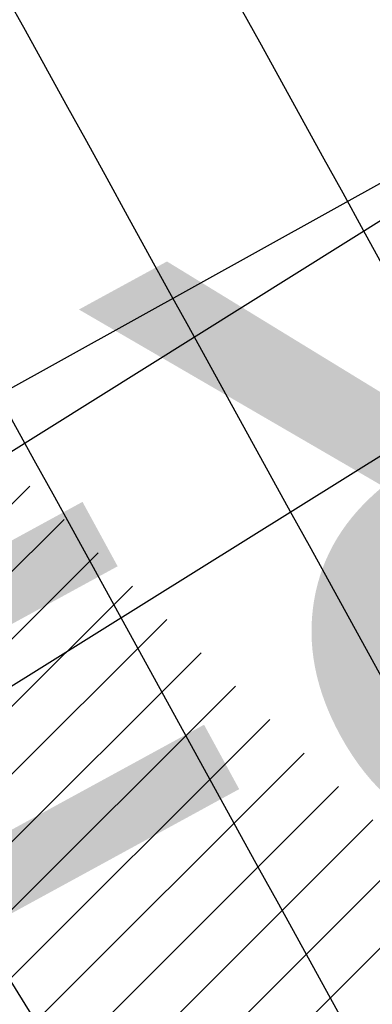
# Model space of a CAD drawing. Header units: metres. Extents: x 3458045 to 3462392, y 5482308 to 5484762.
# Tile 91 of 256: x 3459768.375 to 3459768.817, y 5483558.683 to 5483559.916. Entities that reach past the tile are written whole.
import ezdxf
from ezdxf.enums import TextEntityAlignment as Align

# ---------------------------------------------------------------- set-up
doc = ezdxf.new("R2010")
doc.units = ezdxf.units.M
doc.header["$PDMODE"] = 3
doc.header["$PDSIZE"] = 0.1
doc.linetypes.add('AUSGEZOGEN', pattern=[2, 1, 1])
doc.linetypes.add('VERDECKT2', pattern=[4.762499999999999, 3.175, -1.5875])
doc.layers.get('0').update_dxf_attribs({"linetype": 'CONTINUOUS'})
doc.layers.get('DEFPOINTS').update_dxf_attribs({"linetype": 'CONTINUOUS'})
for name, color, linetype in [('SP_ACHSE_8901', 7, 'CONTINUOUS'), ('SP_ACHSE_8911', 7, 'CONTINUOUS'), ('SP_AXIS', 7, 'CONTINUOUS'), ('SP_BAUGRUBE-VERBAU', 210, 'AUSGEZOGEN'), ('SP_Rückbau', 40, 'AUSGEZOGEN'), ('SP_SOLID_Tunnelsohle_L7+8', 254, 'CONTINUOUS'), ('SP_Trogwand_L7+8', 2, 'CONTINUOUS'), ('SP_Tunnelwand_L7+8', 2, 'VERDECKT2'), ('SP_Vb_Planung', 10, 'CONTINUOUS'), ('SP_VERM-VA-B44', 150, 'CONTINUOUS'), ('T__AXIS', 3, 'CONTINUOUS')]:
    doc.layers.add(name, color=color, linetype=linetype)
doc.layers.add('SP_HILF', color=6, linetype='CONTINUOUS', plot=False)
doc.styles.add('K_ISOCP', font='k_isocp.shx')
doc.styles.add('SP_F', font='romans.shx', dxfattribs={"width": 0.7, "bigfont": 'sp_f.shx'})
doc.linetypes.add('EISENBAHN', pattern='A,0.15,[130,ltypeshp.shx,S=0.25,R=0,X=0,Y=0],0.15', length=0.3)
doc.linetypes.add('ZICKZACK', pattern='A,0.00254,-5.08,[131,ltypeshp.shx,S=5.08,R=0,X=-5.08,Y=0],-10.16,[131,ltypeshp.shx,S=5.08,R=180,X=5.08,Y=0],-5.08', length=20.32254)
doc.dimstyles.new('SOFI25$0', dxfattribs={"dimtxt": 2.5, "dimasz": 0.25, "dimexe": 0.9, "dimexo": 0.625, "dimgap": 0.675, "dimtad": 1, "dimdec": 3, "dimrnd": 0.001, "dimzin": 1, "dimdsep": 46, "dimtxsty": 'SP_F', "dimblk1": 'SOF_BEMSTR1', "dimblk2": 'SOF_BEMSTR2', "dimsah": 1, "dimcen": 2.5, "dimse1": 1, "dimse2": 1, "dimclrd": 1, "dimclre": 1, "dimclrt": 1, "dimaunit": 2, "dimadec": 3, "dimazin": 0, "dimtfac": 1, "dimtdec": 3, "dimtmove": 0, "dimatfit": 3, "dimfxl": 1, "dimtolj": 1, "dimtzin": 0, "dimlwd": 0, "dimlwe": 0, "dimarcsym": 0})

# ---------------------------------------------------------------- blocks, each defined once
blk = doc.blocks.new('kmr_li')
at = {"color": 1, "linetype": 'Continuous', "style": 'K_ISOCP'}
blk.add_attdef('STATION', text='', height=1, rotation=270.000058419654, dxfattribs=at).set_placement((-3.663735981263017e-15, 4.40404775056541), align=Align.MIDDLE_RIGHT)
blk.add_attdef('PARAOL', text='', height=1, rotation=270.000058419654, dxfattribs=at).set_placement((0.5, 1), align=Align.BOTTOM_RIGHT)
blk.add_attdef('PARAUL', text='', height=1, rotation=270.000058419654, dxfattribs=at).set_placement((-0.5, 1), align=Align.TOP_RIGHT)
blk = doc.blocks.new('kmr_re')
at = {"color": 1, "linetype": 'Continuous', "style": 'K_ISOCP'}
blk.add_attdef('PARAUL', text='', height=1, rotation=270.000058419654, dxfattribs=at).set_placement((-0.5, -1), align=Align.TOP_LEFT)
blk.add_attdef('PARAOL', text='', height=1, rotation=270.000058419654, dxfattribs=at).set_placement((0.5, -1), align=Align.BOTTOM_LEFT)
blk.add_attdef('STATION', text='', height=1, rotation=270.000058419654, dxfattribs=at).set_placement((0, -3.57143), align=Align.MIDDLE_LEFT)
blk = doc.blocks.new('SOF_BEMSTR2')
at = {"color": 0, "linetype": 'ByBlock', "lineweight": -2}
for p, q in [((0, -20), (0, 8.5)), ((3.535, 3.535), (-3.535, -3.535)), ((-5, 0), (5, 0))]:
    blk.add_line(p, q, dxfattribs=at)
blk = doc.blocks.new('SOF_BEMSTR1')
at = {"color": 0, "linetype": 'ByBlock', "lineweight": -2}
for p, q in [((0, 20), (0, -8.5)), ((3.535, 3.535), (-3.535, -3.535)), ((-5, 0), (5, 0))]:
    blk.add_line(p, q, dxfattribs=at)
blk = doc.blocks.new('*D103')
at = {"layer": 'DEFPOINTS', "color": 0, "linetype": 'AUSGEZOGEN', "transparency": 16777216}
for p in [(3459767.336364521, 5483560.358917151), (3459769.485442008, 5483560.076529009), (3459768.068534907, 5483559.189446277)]:
    blk.add_point(p, dxfattribs=at)
at = {"layer": 'SP_VERM-VA-B44', "color": 1, "linetype": 'AUSGEZOGEN', "lineweight": 0, "transparency": 16777216}
for p, q in [((3459768.700297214, 5483561.212834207), (3459767.389338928, 5483560.392082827)), ((3459767.336364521, 5483560.358917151), (3459765.694157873, 5483559.330781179))]:
    blk.add_line(p, q, dxfattribs=at)
at = {"layer": 'SP_VERM-VA-B44', "color": 1, "linetype": 'AUSGEZOGEN', "lineweight": 0, "transparency": 16777216, "xscale": 0.0625, "yscale": 0.0625, "zscale": 0.0625}
for name, p, rotation in [('SOF_BEMSTR2', (3459768.753271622, 5483561.245999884), 32.04943896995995), ('SOF_BEMSTR1', (3459767.336364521, 5483560.358917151), 212.0494389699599)]:
    blk.add_blockref(name, p, dxfattribs=dict(at, rotation=rotation))
at = {"layer": 'SP_VERM-VA-B44', "color": 1, "linetype": 'AUSGEZOGEN', "transparency": 16777216, "insert": (3459766.233398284, 5483560.236169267), "char_height": 0.625, "attachment_point": 5, "rotation": 32.04943896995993, "style": 'SP_F'}
blk.add_mtext('\\A1;\\A1;1.67{\\H.7x;\\S2^ ;}', dxfattribs=at)
blk = doc.blocks.new('SOFI-HK', base_point=(0, 0.000969))
at = {"color": 0, "linetype": 'Continuous'}
for p, q in [((0, 0.139982), (0, -0.138069)), ((-0.145258, 0.000969), (0.139135, 0.000969))]:
    blk.add_line(p, q, dxfattribs=at)
at = {"color": 0, "linetype": 'Continuous', "const_width": 0.1}
for points in [[(0, 0.050969, 0.414214), (-0.05, 0.000969)], [(0.05, 0.000969, -0.414214), (0, -0.049031)]]:
    blk.add_lwpolyline(points, format="xyb", dxfattribs=at)
at = {"color": 0, "linetype": 'Continuous'}
blk.add_circle((0, 0.000969), 0.1, dxfattribs=at)

msp = doc.modelspace()

# ---------------------------------------------------------------- hatches: boundary and pattern name
at = {"layer": 'SP_Rückbau'}
h = msp.add_hatch(dxfattribs=at)
h.set_pattern_fill('MAUER', color=256, scale=0.6)
h.set_pattern_definition([(45, (0, 0), (-0.04242640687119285, 0.04242640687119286), [])])
h.paths.add_polyline_path([(3459864.739277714, 5483465.754893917), (3459864.471420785, 5483466.010773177), (3459864.126043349, 5483465.649228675), (3459864.370868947, 5483465.415350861)])
h.paths.add_polyline_path([(3459863.02524278, 5483467.392282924), (3459862.679865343, 5483467.030738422), (3459864.126043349, 5483465.649228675), (3459864.471420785, 5483466.010773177)])
h.paths.add_polyline_path([(3459861.578694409, 5483468.773404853), (3459861.233422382, 5483468.411759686), (3459862.563912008, 5483467.14150671), (3459862.679865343, 5483467.030738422), (3459863.02524278, 5483467.392282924), (3459862.90923811, 5483467.50310025)])
h.paths.add_polyline_path([(3459860.132641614, 5483470.155045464), (3459859.787104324, 5483469.793653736), (3459860.539960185, 5483469.073826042), (3459861.233422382, 5483468.411759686), (3459861.578694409, 5483468.773404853), (3459860.885364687, 5483469.435344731)])
h.paths.add_polyline_path([(3459858.862942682, 5483471.369042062), (3459858.687440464, 5483471.537576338), (3459858.34111879, 5483471.176936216), (3459858.517012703, 5483471.008025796), (3459859.787104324, 5483469.793653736), (3459860.132641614, 5483470.155045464)])
h.paths.add_polyline_path([(3459857.244879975, 5483472.922863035), (3459856.898558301, 5483472.562222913), (3459858.34111879, 5483471.176936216), (3459858.687440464, 5483471.537576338)])
h.paths.add_polyline_path([(3459855.802319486, 5483474.308149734), (3459855.455997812, 5483473.947509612), (3459856.898558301, 5483472.562222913), (3459857.244879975, 5483472.922863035)])
h.paths.add_polyline_path([(3459854.362337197, 5483475.696114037), (3459854.015050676, 5483475.336402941), (3459855.013789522, 5483474.372160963), (3459855.455997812, 5483473.947509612), (3459855.802319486, 5483474.308149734), (3459855.360594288, 5483474.732337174)])
h.paths.add_polyline_path([(3459852.923492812, 5483477.085260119), (3459852.576206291, 5483476.725549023), (3459854.015050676, 5483475.336402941), (3459854.362337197, 5483475.696114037)])
h.paths.add_polyline_path([(3459851.867415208, 5483478.104860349), (3459851.485501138, 5483478.475287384), (3459851.137386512, 5483478.116377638), (3459851.519714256, 5483477.745549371), (3459852.576206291, 5483476.725549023), (3459852.923492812, 5483477.085260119)])
h.paths.add_polyline_path([(3459850.049862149, 5483479.867745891), (3459849.701747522, 5483479.508836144), (3459851.137386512, 5483478.116377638), (3459851.485501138, 5483478.475287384)])
h.paths.add_polyline_path([(3459848.614223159, 5483481.260204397), (3459848.266108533, 5483480.90129465), (3459849.701747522, 5483479.508836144), (3459850.049862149, 5483479.867745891)])
h.paths.add_polyline_path([(3459847.180839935, 5483482.654984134), (3459846.832033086, 5483482.296747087), (3459848.033655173, 5483481.126756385), (3459848.266108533, 5483480.90129465), (3459848.614223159, 5483481.260204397), (3459848.382116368, 5483481.485329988)])
h.paths.add_polyline_path([(3459845.747891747, 5483484.05021153), (3459845.399084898, 5483483.691974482), (3459846.832033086, 5483482.296747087), (3459847.180839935, 5483482.654984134)])
h.paths.add_polyline_path([(3459844.903408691, 5483484.872464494), (3459844.315835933, 5483485.446354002), (3459843.966472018, 5483485.088660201), (3459844.554323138, 5483484.514498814), (3459845.399084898, 5483483.691974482), (3459845.747891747, 5483484.05021153)])
h.paths.add_polyline_path([(3459842.885060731, 5483486.843809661), (3459842.535696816, 5483486.486115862), (3459843.966472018, 5483485.088660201), (3459844.315835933, 5483485.446354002)])
h.paths.add_polyline_path([(3459841.454285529, 5483488.241265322), (3459841.104921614, 5483487.883571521), (3459842.535696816, 5483486.486115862), (3459842.885060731, 5483486.843809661)])
h.paths.add_polyline_path([(3459840.025134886, 5483489.640382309), (3459839.675348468, 5483489.28310166), (3459841.080427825, 5483487.907494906), (3459841.104921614, 5483487.883571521), (3459841.454285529, 5483488.241265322), (3459841.4300031, 5483488.264982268)])
h.paths.add_polyline_path([(3459838.596012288, 5483491.039527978), (3459838.246225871, 5483490.68224733), (3459839.675348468, 5483489.28310166), (3459840.025134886, 5483489.640382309)])
h.paths.add_polyline_path([(3459837.96061052, 5483491.661601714), (3459837.167517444, 5483492.439314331), (3459836.817442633, 5483492.082316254), (3459837.610680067, 5483491.304462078), (3459838.246225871, 5483490.68224733), (3459838.596012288, 5483491.039527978)])
h.paths.add_polyline_path([(3459835.739525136, 5483493.839613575), (3459835.389450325, 5483493.482615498), (3459836.817442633, 5483492.082316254), (3459837.167517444, 5483492.439314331)])
h.paths.add_polyline_path([(3459834.493941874, 5483495.061041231), (3459834.311604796, 5483495.239986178), (3459833.961386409, 5483494.883128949), (3459834.143794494, 5483494.704114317), (3459835.389450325, 5483493.482615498), (3459835.739525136, 5483493.839613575)])
h.paths.add_polyline_path([(3459832.884175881, 5483496.640859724), (3459832.533957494, 5483496.284002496), (3459833.961386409, 5483494.883128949), (3459834.311604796, 5483495.239986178)])
h.paths.add_polyline_path([(3459831.606569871, 5483497.894697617), (3459831.456749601, 5483498.041735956), (3459831.106524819, 5483497.684885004), (3459831.256345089, 5483497.537846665), (3459832.533957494, 5483496.284002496), (3459832.884175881, 5483496.640859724)])
h.paths.add_polyline_path([(3459830.029345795, 5483499.442635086), (3459829.679121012, 5483499.085784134), (3459831.106524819, 5483497.684885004), (3459831.456749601, 5483498.041735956)])
h.paths.add_polyline_path([(3459828.719230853, 5483500.728423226), (3459828.601904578, 5483500.843496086), (3459828.251795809, 5483500.486531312), (3459828.369063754, 5483500.371515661), (3459829.679121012, 5483499.085784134), (3459830.029345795, 5483499.442635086)])
h.paths.add_polyline_path([(3459827.174045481, 5483502.24393116), (3459826.823936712, 5483501.886966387), (3459828.251795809, 5483500.486531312), (3459828.601904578, 5483500.843496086)])
h.paths.add_polyline_path([(3459825.831, 5483503.5612), (3459825.746130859, 5483503.644309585), (3459825.39626063, 5483503.287111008), (3459825.480972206, 5483503.20413739), (3459826.823936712, 5483501.886966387), (3459827.174045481, 5483502.24393116)])
h.paths.add_polyline_path([(3459824.317336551, 5483505.043790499), (3459823.967466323, 5483504.686591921), (3459825.39626063, 5483503.287111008), (3459825.746130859, 5483503.644309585)])
h.paths.add_polyline_path([(3459822.940799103, 5483506.392086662), (3459822.888490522, 5483506.443218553), (3459822.538981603, 5483506.085666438), (3459822.591109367, 5483506.034711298), (3459823.967466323, 5483504.686591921), (3459824.317336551, 5483505.043790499)])
h.paths.add_polyline_path([(3459821.45828206, 5483507.841254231), (3459821.10877314, 5483507.483702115), (3459822.538981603, 5483506.085666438), (3459822.888490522, 5483506.443218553)])
h.paths.add_polyline_path([(3459820.047780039, 5483509.220026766), (3459820.028047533, 5483509.239263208), (3459819.679023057, 5483508.881238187), (3459819.698513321, 5483508.862237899), (3459821.10877314, 5483507.483702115), (3459821.45828206, 5483507.841254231)])
h.paths.add_polyline_path([(3459818.595947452, 5483510.635361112), (3459818.246922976, 5483510.277336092), (3459819.679023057, 5483508.881238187), (3459820.028047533, 5483509.239263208)])
h.paths.add_polyline_path([(3459817.163847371, 5483512.031459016), (3459816.814822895, 5483511.673433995), (3459818.246922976, 5483510.277336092), (3459818.595947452, 5483510.635361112)])
h.paths.add_polyline_path([(3459815.729571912, 5483513.425321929), (3459815.381111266, 5483513.06674812), (3459816.802198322, 5483511.685741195), (3459816.814822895, 5483511.673433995), (3459817.163847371, 5483512.031459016), (3459817.150941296, 5483512.04404064)])
h.paths.add_polyline_path([(3459814.295276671, 5483514.819164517), (3459813.946816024, 5483514.460590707), (3459815.381111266, 5483513.06674812), (3459815.729571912, 5483513.425321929)])
h.paths.add_polyline_path([(3459812.859126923, 5483516.211096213), (3459812.511147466, 5483515.852055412), (3459813.94682918, 5483514.460604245), (3459814.295276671, 5483514.819164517), (3459814.284941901, 5483514.829207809)])
h.paths.add_polyline_path([(3459811.422963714, 5483517.603014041), (3459811.074984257, 5483517.243973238), (3459812.511147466, 5483515.852055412), (3459812.859126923, 5483516.211096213)])
h.paths.add_polyline_path([(3459809.985408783, 5483518.993494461), (3459809.637790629, 5483518.634103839), (3459811.074991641, 5483517.243980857), (3459811.422963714, 5483517.603014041), (3459811.415208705, 5483517.610530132)])
h.paths.add_polyline_path([(3459808.547846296, 5483520.383967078), (3459808.200228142, 5483520.024576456), (3459809.637790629, 5483518.634103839), (3459809.985408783, 5483518.993494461)])
h.paths.add_polyline_path([(3459807.109355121, 5483521.77347891), (3459806.76197803, 5483521.413855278), (3459808.200231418, 5483520.024579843), (3459808.547846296, 5483520.383967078), (3459808.542675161, 5483520.388968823)])
h.paths.add_polyline_path([(3459805.670860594, 5483523.162987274), (3459805.323483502, 5483522.803363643), (3459806.76197803, 5483521.413855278), (3459807.109355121, 5483521.77347891)])
h.paths.add_polyline_path([(3459804.231901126, 5483524.552014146), (3459803.884644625, 5483524.192274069), (3459805.32348432, 5483522.803364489), (3459805.670860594, 5483523.162987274), (3459805.668274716, 5483523.165485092)])
h.paths.add_polyline_path([(3459802.792940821, 5483525.941040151), (3459802.445684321, 5483525.581300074), (3459803.884644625, 5483524.192274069), (3459804.231901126, 5483524.552014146)])
h.paths.add_polyline_path([(3459801.610234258, 5483527.089712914), (3459801.261879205, 5483526.731036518), (3459802.444585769, 5483525.582363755), (3459802.792940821, 5483525.941040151)])
h.paths.add_polyline_path([(3459800.175528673, 5483528.483133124), (3459799.82717362, 5483528.124456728), (3459801.261879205, 5483526.731036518), (3459801.610234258, 5483527.089712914)])
h.paths.add_polyline_path([(3459798.740823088, 5483529.876553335), (3459798.392468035, 5483529.517876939), (3459799.82717362, 5483528.124456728), (3459800.175528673, 5483528.483133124)])
h.paths.add_polyline_path([(3459797.306117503, 5483531.269973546), (3459796.95776245, 5483530.91129715), (3459798.392468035, 5483529.517876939), (3459798.740823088, 5483529.876553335)])
h.paths.add_polyline_path([(3459795.871411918, 5483532.663393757), (3459795.523056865, 5483532.304717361), (3459796.95776245, 5483530.91129715), (3459797.306117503, 5483531.269973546)])
h.paths.add_polyline_path([(3459794.436706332, 5483534.056813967), (3459794.088351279, 5483533.698137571), (3459795.523056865, 5483532.304717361), (3459795.871411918, 5483532.663393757)])
h.paths.add_polyline_path([(3459793.002000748, 5483535.450234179), (3459792.653645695, 5483535.091557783), (3459794.088351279, 5483533.698137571), (3459794.436706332, 5483534.056813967)])
h.paths.add_polyline_path([(3459791.567295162, 5483536.843654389), (3459791.218940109, 5483536.484977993), (3459792.653645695, 5483535.091557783), (3459793.002000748, 5483535.450234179)])
h.paths.add_polyline_path([(3459790.132589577, 5483538.237074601), (3459789.784234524, 5483537.878398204), (3459791.218940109, 5483536.484977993), (3459791.567295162, 5483536.843654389)])
h.paths.add_polyline_path([(3459788.697883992, 5483539.630494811), (3459788.349528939, 5483539.271818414), (3459789.784234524, 5483537.878398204), (3459790.132589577, 5483538.237074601)])
h.paths.add_polyline_path([(3459787.263178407, 5483541.023915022), (3459786.914823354, 5483540.665238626), (3459788.349528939, 5483539.271818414), (3459788.697883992, 5483539.630494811)])
h.paths.add_polyline_path([(3459785.828472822, 5483542.417335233), (3459785.480117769, 5483542.058658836), (3459786.914823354, 5483540.665238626), (3459787.263178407, 5483541.023915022)])
h.paths.add_polyline_path([(3459784.392483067, 5483543.809431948), (3459784.044474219, 5483543.450419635), (3459785.41675817, 5483542.120195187), (3459785.480117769, 5483542.058658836), (3459785.828472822, 5483542.417335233), (3459785.764940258, 5483542.479039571)])
h.paths.add_polyline_path([(3459782.95643381, 5483545.201467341), (3459782.608424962, 5483544.842455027), (3459784.044474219, 5483543.450419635), (3459784.392483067, 5483543.809431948)])
h.paths.add_polyline_path([(3459781.520384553, 5483546.593502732), (3459781.172375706, 5483546.234490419), (3459782.608424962, 5483544.842455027), (3459782.95643381, 5483545.201467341)])
h.paths.add_polyline_path([(3459780.084335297, 5483547.985538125), (3459779.736326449, 5483547.626525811), (3459781.172375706, 5483546.234490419), (3459781.520384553, 5483546.593502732)])
h.paths.add_polyline_path([(3459778.64828604, 5483549.377573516), (3459778.300277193, 5483549.018561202), (3459779.736326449, 5483547.626525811), (3459780.084335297, 5483547.985538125)])
h.paths.add_polyline_path([(3459777.212236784, 5483550.769608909), (3459776.864227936, 5483550.410596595), (3459778.300277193, 5483549.018561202), (3459778.64828604, 5483549.377573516)])
h.paths.add_polyline_path([(3459775.776187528, 5483552.161644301), (3459775.42817868, 5483551.802631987), (3459776.864227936, 5483550.410596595), (3459777.212236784, 5483550.769608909)])
h.paths.add_polyline_path([(3459774.340138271, 5483553.553679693), (3459773.992129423, 5483553.194667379), (3459775.42817868, 5483551.802631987), (3459775.776187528, 5483552.161644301)])
h.paths.add_polyline_path([(3459772.904089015, 5483554.945715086), (3459772.556080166, 5483554.586702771), (3459773.992129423, 5483553.194667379), (3459774.340138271, 5483553.553679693)])
h.paths.add_polyline_path([(3459771.468039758, 5483556.337750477), (3459771.12003091, 5483555.978738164), (3459772.556080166, 5483554.586702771), (3459772.904089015, 5483554.945715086)])
h.paths.add_polyline_path([(3459770.033904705, 5483557.731757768), (3459769.685381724, 5483557.373244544), (3459771.060673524, 5483556.036276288), (3459771.12003091, 5483555.978738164), (3459771.468039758, 5483556.337750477), (3459771.408939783, 5483556.395039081)])
h.paths.add_polyline_path([(3459768.599851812, 5483559.125849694), (3459768.251328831, 5483558.767336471), (3459769.685381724, 5483557.373244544), (3459770.033904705, 5483557.731757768)])
h.paths.add_polyline_path([(3459767.165798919, 5483560.519941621), (3459766.817275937, 5483560.161428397), (3459768.251328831, 5483558.767336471), (3459768.599851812, 5483559.125849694)])
h.paths.add_polyline_path([(3459765.731746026, 5483561.914033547), (3459765.383223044, 5483561.555520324), (3459766.817275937, 5483560.161428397), (3459767.165798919, 5483560.519941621)])
h.paths.add_polyline_path([(3459764.297693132, 5483563.308125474), (3459763.949170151, 5483562.94961225), (3459765.383223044, 5483561.555520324), (3459765.731746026, 5483561.914033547)])
h.paths.add_polyline_path([(3459762.863640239, 5483564.7022174), (3459762.515117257, 5483564.343704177), (3459763.949170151, 5483562.94961225), (3459764.297693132, 5483563.308125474)])
h.paths.add_polyline_path([(3459761.429587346, 5483566.096309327), (3459761.081064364, 5483565.737796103), (3459762.515117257, 5483564.343704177), (3459762.863640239, 5483564.7022174)])
h.paths.add_polyline_path([(3459759.995534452, 5483567.490401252), (3459759.647011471, 5483567.131888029), (3459761.081064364, 5483565.737796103), (3459761.429587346, 5483566.096309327)])
h.paths.add_polyline_path([(3459758.561481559, 5483568.88449318), (3459758.212958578, 5483568.525979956), (3459759.647011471, 5483567.131888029), (3459759.995534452, 5483567.490401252)])
h.paths.add_polyline_path([(3459758.561481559, 5483568.88449318), (3459758.453939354, 5483568.98903864), (3459757.988242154, 5483569.505731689), (3459757.527769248, 5483570.025901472), (3459757.229272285, 5483570.375537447), (3459756.849004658, 5483570.050889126), (3459757.150413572, 5483569.69784232), (3459757.615340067, 5483569.172641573), (3459758.093582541, 5483568.642029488), (3459758.212958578, 5483568.525979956)])
h.paths.add_polyline_path([(3459756.229939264, 5483571.642038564), (3459756.014242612, 5483571.962491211), (3459755.599453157, 5483571.683296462), (3459755.822256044, 5483571.35228634), (3459756.248784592, 5483570.7833876), (3459756.693086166, 5483570.233519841), (3459756.849004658, 5483570.050889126), (3459757.229272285, 5483570.375537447), (3459757.077744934, 5483570.553024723), (3459756.643393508, 5483571.090578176)])
h.paths.add_polyline_path([(3459755.029501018, 5483573.700005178), (3459754.579582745, 5483573.481891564), (3459754.890274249, 5483572.841006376), (3459755.333810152, 5483572.077952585), (3459755.599453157, 5483571.683296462), (3459756.014242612, 5483571.962491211), (3459755.757804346, 5483572.343472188), (3459755.3321, 5483573.076)])
h.paths.add_polyline_path([(3459754.646939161, 5483574.65403851), (3459754.510996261, 5483575.09540495), (3459754.403565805, 5483575.54455227), (3459754.39634124, 5483575.592016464), (3459753.902034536, 5483575.51677763), (3459753.912410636, 5483575.44860837), (3459754.028436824, 5483574.963523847), (3459754.174216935, 5483574.490218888), (3459754.500433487, 5483573.645158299), (3459754.579582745, 5483573.481891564), (3459755.029501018, 5483573.700005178), (3459754.95940849, 5483573.844589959)])
h.paths.add_polyline_path([(3459754.314636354, 5483576.447007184), (3459754.353334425, 5483576.89072359), (3459754.46093907, 5483577.323038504), (3459754.560382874, 5483577.551311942), (3459754.101990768, 5483577.751003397), (3459753.985844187, 5483577.484388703), (3459753.858641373, 5483576.973335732), (3459753.813664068, 5483576.457620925), (3459753.83643222, 5483575.947774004), (3459753.902034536, 5483575.51677763), (3459754.39634124, 5483575.592016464), (3459754.3348, 5483575.9966)])
h.paths.add_polyline_path([(3459755.1484, 5483578.4188), (3459755.47582967, 5483578.711194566), (3459755.837387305, 5483578.951415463), (3459755.903720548, 5483578.982067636), (3459755.69398373, 5483579.435951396), (3459755.592730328, 5483579.389162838), (3459755.169433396, 5483579.10792201), (3459754.789504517, 5483578.768724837), (3459754.459833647, 5483578.380215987), (3459754.188580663, 5483577.949770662), (3459754.101990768, 5483577.751003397), (3459754.560382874, 5483577.551311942), (3459754.631820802, 5483577.71529784), (3459754.863976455, 5483578.083700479)])
h.paths.add_polyline_path([(3459757.927308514, 5483579.728817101), (3459757.673794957, 5483579.768240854), (3459757.135264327, 5483579.793395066), (3459756.590858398, 5483579.743954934), (3459756.053997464, 5483579.602311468), (3459755.69398373, 5483579.435951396), (3459755.903720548, 5483578.982067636), (3459756.223939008, 5483579.130038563), (3459756.677853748, 5483579.249797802), (3459757.146262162, 5483579.292336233), (3459757.6236, 5483579.27), (3459757.85047725, 5483579.234755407)])
h.paths.add_polyline_path([(3459759.9393042, 5483579.142155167), (3459759.21260807, 5483579.41210963), (3459758.71341775, 5483579.563283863), (3459758.201100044, 5483579.68623993), (3459757.927308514, 5483579.728817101), (3459757.85047725, 5483579.234755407), (3459758.104181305, 5483579.195302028), (3459758.582502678, 5483579.08050507), (3459759.052939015, 5483578.93803866), (3459759.765188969, 5483578.673450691)])
h.paths.add_polyline_path([(3459760.164709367, 5483579.058421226), (3459759.9393042, 5483579.142155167), (3459759.765188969, 5483578.673450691), (3459759.971937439, 5483578.596647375), (3459760.842225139, 5483578.1919713), (3459761.555976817, 5483577.788952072), (3459761.801817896, 5483578.224339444), (3459761.070909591, 5483578.637046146)])
h.paths.add_polyline_path([(3459761.931307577, 5483578.151223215), (3459761.801817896, 5483578.224339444), (3459761.555976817, 5483577.788952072), (3459761.670939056, 5483577.72403875), (3459762.31161607, 5483577.30361939), (3459762.934508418, 5483576.850546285), (3459763.19540626, 5483576.646142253), (3459763.503769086, 5483577.039731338), (3459763.235841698, 5483577.249642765), (3459762.595994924, 5483577.71504801)])
h.paths.add_polyline_path([(3459763.857066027, 5483576.762935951), (3459763.503769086, 5483577.039731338), (3459763.19540626, 5483576.646142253), (3459763.544062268, 5483576.372982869), (3459764.144723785, 5483575.87909258), (3459764.740939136, 5483575.377038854), (3459765.062998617, 5483575.759501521), (3459764.464543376, 5483576.263441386)])
at = {"layer": 'SP_SOLID_Tunnelsohle_L7+8'}
h = msp.add_hatch(color=256, dxfattribs=at)
h.dxf.hatch_style = 1
edge = h.paths.add_edge_path()
edge.add_arc((3458857.454365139, 5483747.065508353), 967.0619904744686, 344.1575234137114, 344.3872258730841)
edge.add_arc((3459473.944059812, 5483574.790322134), 326.9539656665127, 344.3872258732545, 345.076333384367)
edge.add_arc((3459597.64745545, 5483541.820672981), 198.9323742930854, 345.0763333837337, 346.224845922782)
edge.add_arc((3459650.935761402, 5483528.75630927), 144.0659806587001, 346.2248459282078, 347.8327638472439)
edge.add_arc((3459680.732387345, 5483522.331883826), 113.5846394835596, 347.8327638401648, 349.900219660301)
edge.add_arc((3459699.830810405, 5483518.930012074), 94.18560613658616, 349.9002196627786, 352.4175473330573)
edge.add_arc((3459713.057925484, 5483517.169260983), 80.84181290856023, 352.4175473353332, 355.4144391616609)
edge.add_arc((3459719.689397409, 5483516.593193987), 74.18552577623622, 355.4484618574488, 356.3466917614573)
edge.add_arc((3459720.958390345, 5483516.506125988), 72.91356394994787, 356.3514317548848, 375.1201401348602)
edge.add_arc((3459716.680203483, 5483515.301520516), 77.35787247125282, 15.15492474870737, 18.3968676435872)
edge.add_arc((3459706.21147528, 5483511.819673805), 88.3904391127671, 18.39686764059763, 21.20882059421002)
edge.add_arc((3459692.06489802, 5483506.330072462), 103.5648047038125, 21.20882059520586, 23.58137853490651)
edge.add_arc((3459671.793246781, 5483497.481450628), 125.6835287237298, 23.58137853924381, 25.51214140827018)
edge.add_arc((3459639.985281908, 5483482.301555), 160.9280440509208, 25.51214140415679, 27.00111626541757)
edge.add_arc((3459718.877343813, 5483524.650034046), 71.43452486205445, 25.46513656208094, 28.77517866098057)
edge.add_arc((3459376.700159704, 5483342.492888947), 459.0715712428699, 28.14467672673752, 28.65319882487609)
edge.add_arc((3459249.846937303, 5483273.615135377), 603.4175885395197, 28.61672446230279, 28.7545471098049)
edge.add_line((3459778.856246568, 5483563.894202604), (3459778.550601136, 5483564.867913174))
edge.add_arc((3459246.485983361, 5483271.253518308), 607.7023698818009, 28.89165889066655, 28.98594153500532)
edge.add_line((3459778.066726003, 5483565.743050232), (3459768.680749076, 5483560.551947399))
edge.add_arc((3460160.896049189, 5483776.664634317), 447.8141747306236, 208.854994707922, 208.9824306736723)
edge.add_line((3459769.162391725, 5483559.680126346), (3459769.814838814, 5483558.906939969))
edge.add_arc((3459249.840568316, 5483273.610216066), 593.0998757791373, 28.616844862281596, 28.752462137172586, ccw=False)
edge.add_arc((3459440.844220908, 5483377.545510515), 375.6490814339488, 28.048650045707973, 28.653817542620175, ccw=False)
edge.add_arc((3459582.085363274, 5483452.798661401), 215.6112827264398, 27.001108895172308, 28.048650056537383, ccw=False)
edge.add_arc((3459639.985281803, 5483482.301554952), 150.6280441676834, 25.512141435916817, 27.001108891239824, ccw=False)
edge.add_arc((3459671.793245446, 5483497.48145003), 115.3835301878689, 23.58137863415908, 25.512141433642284, ccw=False)
edge.add_arc((3459692.064896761, 5483506.330071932), 93.26480607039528, 21.208820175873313, 23.581378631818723, ccw=False)
edge.add_arc((3459706.211474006, 5483511.819673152), 78.09044053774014, 18.396700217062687, 21.208820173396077, ccw=False)
edge.add_arc((3459716.681308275, 5483515.301853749), 67.05671898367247, 15.154899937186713, 18.39670022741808, ccw=False)
edge.add_arc((3459720.978699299, 5483516.508171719), 62.59342641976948, -3.878777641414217, 15.117460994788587, ccw=False)
edge.add_arc((3459719.719540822, 5483516.591032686), 63.85530591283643, 355.44827451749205, 356.12347052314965, ccw=False)
edge.add_arc((3459713.18093536, 5483517.156196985), 70.41815420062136, 352.431337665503, 355.4120798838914, ccw=False)
edge.add_arc((3459699.828806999, 5483518.930318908), 83.88763230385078, 349.90007342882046, 352.4313376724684, ccw=False)
edge.add_arc((3459680.732372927, 5483522.331886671), 103.2846541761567, 347.83276330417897, 349.9000734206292, ccw=False)
edge.add_arc((3459650.935759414, 5483528.756309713), 133.7659826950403, 346.2248459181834, 347.83276331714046, ccw=False)
edge.add_arc((3459597.647453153, 5483541.820673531), 188.6323766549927, 345.07633334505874, 346.2248459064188, ccw=False)
edge.add_arc((3459473.944057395, 5483574.790322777), 316.6539681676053, 344.3872258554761, 345.07633335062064, ccw=False)
edge.add_arc((3458857.454362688, 5483747.065509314), 956.7619930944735, 344.157523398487, 344.3872258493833, ccw=False)
edge.add_line((3459777.874586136, 5483485.875686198), (3459768.165210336, 5483451.573063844))
edge.add_arc((3460235.821329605, 5483318.728307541), 486.158384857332, 164.1420050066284, 164.4658418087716)
edge.add_arc((3459925.920701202, 5483404.870354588), 164.5081839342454, 164.4658418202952, 165.4368742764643)
edge.add_arc((3459863.547965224, 5483421.074377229), 100.0649644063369, 165.4368742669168, 167.0556558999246)
edge.add_arc((3459836.631242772, 5483427.261058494), 72.44640230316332, 167.0556559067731, 169.3219481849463)
edge.add_arc((3459825.514477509, 5483429.405235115), 61.12485998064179, 169.3662102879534, 170.4365571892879)
edge.add_arc((3459822.829613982, 5483429.867349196), 58.4005353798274, 170.4460045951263, 171.3743279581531)
edge.add_arc((3459822.826985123, 5483429.867518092), 58.39791092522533, 171.37410496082, 181.2737304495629)
edge.add_line((3459764.443503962, 5483428.56939332), (3459763.728338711, 5483428.5534933))
edge.add_line((3459763.728338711, 5483428.5534933), (3459765.142265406, 5483424.241665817))
edge.add_line((3459765.142265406, 5483424.241665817), (3459773.029215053, 5483411.444155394))
edge.add_line((3459773.029215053, 5483411.444155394), (3459778.94795893, 5483417.018857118))
edge.add_line((3459778.94795893, 5483417.018857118), (3459775.69090372, 5483420.476921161))
edge.add_arc((3459821.736395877, 5483429.948571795), 47.00956832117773, 170.066779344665, 191.6237213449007, ccw=False)
edge.add_arc((3459825.089413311, 5483429.481106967), 50.39309807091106, 169.3708586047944, 170.2008734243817, ccw=False)
edge.add_arc((3459836.631245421, 5483427.261057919), 62.14640501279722, 167.0556558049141, 169.3219481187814, ccw=False)
edge.add_arc((3459863.547966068, 5483421.074377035), 89.76496527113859, 165.4368669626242, 167.0556558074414, ccw=False)
edge.add_arc((3459925.921614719, 5483404.870108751), 154.2091299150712, 164.4651244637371, 165.4368669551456, ccw=False)
edge.add_arc((3460237.471464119, 5483318.265431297), 477.5722057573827, 164.1415220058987, 164.4651244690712, ccw=False)
edge.add_line((3459778.075850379, 5483448.767851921), (3459787.783349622, 5483483.063852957))

# ---------------------------------------------------------------- linework, layer by layer
at = {"layer": 'SP_ACHSE_8901'}
msp.add_lwpolyline([(3459663.591668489, 5483703.286996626, -0.07635280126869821), (3459773.473333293, 5483559.303809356, -0.002641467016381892), (3459775.374133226, 5483555.781152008, -0.004569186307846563), (3459777.223919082, 5483552.231482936, -0.006496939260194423), (3459778.99467187, 5483548.641798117, -0.008424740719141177), (3459780.65749407, 5483545.000945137, -0.01035260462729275), (3459782.182412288, 5483541.300318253, -0.01228054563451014), (3459783.538279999, 5483537.534590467, -0.01413463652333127), (3459784.687723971, 5483533.721318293, -0.08207750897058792), (3459786.838173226, 5483512.305550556, -0.003919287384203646), (3459786.76273028, 5483511.253718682, -0.01303019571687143), (3459786.355056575, 5483507.426454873, -0.01102537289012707), (3459785.763781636, 5483503.623102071, -0.009020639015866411), (3459785.020523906, 5483499.846402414, -0.00701597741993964), (3459784.156522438, 5483496.095398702, -0.005011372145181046), (3459783.202536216, 5483492.366201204, -0.003006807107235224), (3459782.188861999, 5483488.652741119, -0.001002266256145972), (3459781.145440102, 5483484.947508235), (3459771.436683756, 5483450.647071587, 0.001412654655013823)], format="xyb", dxfattribs=at)
at = {"layer": 'SP_ACHSE_8911'}
msp.add_lwpolyline([(3459779.96686742, 5483401.349616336, -0.1898543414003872), (3459772.018986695, 5483438.25277696, -0.004826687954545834), (3459772.198069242, 5483439.278187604, -0.01021939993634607), (3459772.732944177, 5483441.866069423, -0.007299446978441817), (3459773.358164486, 5483444.433714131, -0.004379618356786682), (3459774.043198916, 5483446.986114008, -0.001459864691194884), (3459774.758003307, 5483449.530368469), (3459784.828143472, 5483485.107649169, 0.001013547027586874), (3459785.859894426, 5483488.771659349, 0.003040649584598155), (3459786.86189714, 5483492.443894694, 0.005067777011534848), (3459787.804208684, 5483496.131855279, 0.007094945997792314), (3459788.656526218, 5483499.841583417, 0.00912217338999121), (3459789.388081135, 5483503.576917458, 0.01114947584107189), (3459789.967623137, 5483507.338729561, 0.009624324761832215), (3459790.281778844, 5483510.157052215, 0.09662808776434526), (3459787.587342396, 5483536.672911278, 0.005751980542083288), (3459787.091374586, 5483538.245251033, 0.01239267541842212), (3459785.7656972, 5483541.964703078, 0.01043849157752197), (3459784.271584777, 5483545.61987743, 0.008484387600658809), (3459782.64020641, 5483549.215992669, 0.00653034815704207), (3459780.901558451, 5483552.761574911, 0.004576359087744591), (3459779.084561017, 5483556.267715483, 0.002622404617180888), (3459777.217256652, 5483559.747366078, 0.07694129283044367), (3459666.019744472, 5483705.808740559)], format="xyb", dxfattribs=at)
at = {"layer": 'SP_AXIS'}
for points in [[(3459779.96686742, 5483401.349616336, -0.1898543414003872), (3459772.018986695, 5483438.25277696, -0.004826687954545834), (3459772.198069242, 5483439.278187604, -0.01021939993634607), (3459772.732944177, 5483441.866069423, -0.007299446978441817), (3459773.358164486, 5483444.433714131, -0.004379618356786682), (3459774.043198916, 5483446.986114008, -0.001459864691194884), (3459774.758003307, 5483449.530368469), (3459784.828143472, 5483485.107649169, 0.001013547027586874), (3459785.859894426, 5483488.771659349, 0.003040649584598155), (3459786.86189714, 5483492.443894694, 0.005067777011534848), (3459787.804208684, 5483496.131855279, 0.007094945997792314), (3459788.656526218, 5483499.841583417, 0.00912217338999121), (3459789.388081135, 5483503.576917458, 0.01114947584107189), (3459789.967623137, 5483507.338729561, 0.009624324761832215), (3459790.281778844, 5483510.157052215, 0.09662808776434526), (3459787.587342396, 5483536.672911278, 0.005751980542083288), (3459787.091374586, 5483538.245251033, 0.01239267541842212), (3459785.7656972, 5483541.964703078, 0.01043849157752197), (3459784.271584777, 5483545.61987743, 0.008484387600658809), (3459782.64020641, 5483549.215992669, 0.00653034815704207), (3459780.901558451, 5483552.761574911, 0.004576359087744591), (3459779.084561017, 5483556.267715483, 0.002622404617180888), (3459777.217256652, 5483559.747366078, 0.07694129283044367), (3459666.019744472, 5483705.808740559)], [(3459663.591668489, 5483703.286996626, -0.07635280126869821), (3459773.473333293, 5483559.303809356, -0.002641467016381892), (3459775.374133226, 5483555.781152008, -0.004569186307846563), (3459777.223919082, 5483552.231482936, -0.006496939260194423), (3459778.99467187, 5483548.641798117, -0.008424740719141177), (3459780.65749407, 5483545.000945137, -0.01035260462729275), (3459782.182412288, 5483541.300318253, -0.01228054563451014), (3459783.538279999, 5483537.534590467, -0.01413463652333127), (3459784.687723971, 5483533.721318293, -0.08207750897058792), (3459786.838173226, 5483512.305550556, -0.003919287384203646), (3459786.76273028, 5483511.253718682, -0.01303019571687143), (3459786.355056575, 5483507.426454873, -0.01102537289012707), (3459785.763781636, 5483503.623102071, -0.009020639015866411), (3459785.020523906, 5483499.846402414, -0.00701597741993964), (3459784.156522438, 5483496.095398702, -0.005011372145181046), (3459783.202536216, 5483492.366201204, -0.003006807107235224), (3459782.188861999, 5483488.652741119, -0.001002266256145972), (3459781.145440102, 5483484.947508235), (3459771.436683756, 5483450.647071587, 0.001412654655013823)], [(3459751.005568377, 5483586.854896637, -0.0004356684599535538), (3459755.6441596, 5483579.311437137, 0.0003596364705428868), (3459761.262486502, 5483570.172616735, 0.00107890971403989), (3459766.907079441, 5483561.050004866, 0.001798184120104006), (3459772.604063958, 5483551.960036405, 0.002517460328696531), (3459778.379281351, 5483542.919596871, 0.003236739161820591), (3459784.25813847, 5483533.946242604, 0.001213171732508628), (3459786.205183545, 5483531.032596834, 0.0550745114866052), (3459885.435304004, 5483413.601433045, -0.02461559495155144), (3459912.620538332, 5483385.136377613, -0.0008767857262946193), (3459913.558765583, 5483384.047938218, -0.003750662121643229), (3459918.207414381, 5483378.549185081, -0.002679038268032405), (3459922.784991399, 5483372.99108409, -0.001607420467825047), (3459927.314765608, 5483367.393927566, -0.0005358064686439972), (3459931.820513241, 5483361.777397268, 0.0005358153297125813), (3459936.326195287, 5483356.160966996, 0.000976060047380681), (3459939.401293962, 5483352.352944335, 0.00648159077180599), (3459955.991446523, 5483332.430929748), (3459959.946956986, 5483327.804321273)]]:
    msp.add_lwpolyline(points, format="xyb", dxfattribs=at)
at = {"layer": 'SP_BAUGRUBE-VERBAU'}
for points in [[(3459768.396058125, 5483560.394429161, -0.001429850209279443), (3459770.027802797, 5483557.423930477, -0.002641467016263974), (3459771.910119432, 5483553.935553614, -0.00456918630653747), (3459773.726752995, 5483550.449502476, -0.006496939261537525), (3459775.452382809, 5483546.951291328, -0.008424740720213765), (3459777.060259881, 5483543.430744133, -0.01035260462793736), (3459778.523259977, 5483539.880378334, -0.01228054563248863), (3459779.813822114, 5483536.296027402, -0.01413463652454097), (3459780.899225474, 5483532.69520712, -0.0386886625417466), (3459782.677644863, 5483523.270673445, -0.003919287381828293)], [(3459767.958513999, 5483560.152447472, -0.001429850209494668), (3459769.588881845, 5483557.184455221, -0.002641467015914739), (3459771.468844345, 5483553.700444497, -0.004569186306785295), (3459773.281254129, 5483550.222498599, -0.006496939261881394), (3459775.001135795, 5483546.735940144, -0.008424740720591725), (3459776.602013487, 5483543.230718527, -0.01035260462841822), (3459778.057125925, 5483539.699494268, -0.01228054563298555), (3459779.339368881, 5483536.138248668, -0.01413463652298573), (3459780.416614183, 5483532.564492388, -0.03971984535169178), (3459782.207768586, 5483522.963926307, -0.003919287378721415)]]:
    msp.add_lwpolyline(points, format="xyb", dxfattribs=at)
at = {"layer": 'SP_BAUGRUBE-VERBAU', "linetype": 'ZICKZACK', "ltscale": 0.2}
msp.add_lwpolyline([(3459768.177286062, 5483560.273438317, -0.001429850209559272), (3459769.808342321, 5483557.304192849, -0.002641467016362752), (3459771.689481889, 5483553.817999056, -0.004569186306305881), (3459773.504003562, 5483550.336000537, -0.006496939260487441), (3459775.226759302, 5483546.843615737, -0.008424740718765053), (3459776.831136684, 5483543.33073133, -0.004312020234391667), (3459777.456683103, 5483541.863254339, -0.01228054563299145)], format="xyb", dxfattribs=at)
at = {"layer": 'SP_HILF'}
msp.add_lwpolyline([(3459793.72416899, 5483511.866161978, 0.08207750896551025), (3459791.347759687, 5483535.525181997, 0.01414658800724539), (3459790.0845678, 5483539.715445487, 0.01227007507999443), (3459788.615063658, 5483543.796514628, 0.01035260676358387), (3459786.981295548, 5483547.761295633, 0.00842474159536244), (3459785.221881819, 5483551.613642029, 0.006496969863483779), (3459783.371795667, 5483555.364151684, 0.01444378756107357), (3459781.490797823, 5483559.036757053, 0.002218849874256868), (3459779.552969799, 5483562.620853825, 0.0006013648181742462), (3459778.856246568, 5483563.894202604), (3459778.550601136, 5483564.867913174, 0.0004113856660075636), (3459778.066726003, 5483565.743050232), (3459768.680749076, 5483560.551947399, 0.000556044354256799), (3459769.162391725, 5483559.680126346), (3459769.814838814, 5483558.906939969, -0.0005917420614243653), (3459770.488669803, 5483557.675379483, -0.002640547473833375), (3459772.372808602, 5483554.183637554, -0.004570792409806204), (3459774.194528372, 5483550.68785347, -0.006496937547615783), (3459775.926193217, 5483547.177407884, -0.008424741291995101), (3459777.54141967, 5483543.640768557, -0.01035260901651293), (3459779.012702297, 5483540.070302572, -0.01227080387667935), (3459780.311039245, 5483536.464577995, -0.01414596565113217), (3459781.40596733, 5483532.832457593, -0.08307706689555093), (3459783.42874942, 5483512.273992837, -0.00294610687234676)], format="xyb", dxfattribs=at)
at = {"layer": 'SP_Trogwand_L7+8'}
msp.add_line((3459768.01949625, 5483559.263604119), (3459778.012757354, 5483564.805262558), dxfattribs=at)
at = {"layer": 'SP_Trogwand_L7+8', "color": 1}
msp.add_line((3459773.749218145, 5483562.440961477), (3459768.198231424, 5483558.977101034), dxfattribs=at)
at = {"layer": 'SP_Tunnelwand_L7+8'}
for points in [[(3459768.833602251, 5483560.63641085, -0.001429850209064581), (3459770.466723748, 5483557.663405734, -0.002641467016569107), (3459772.351394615, 5483554.170662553, -0.004569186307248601), (3459774.17225186, 5483550.676506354, -0.006496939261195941), (3459775.903629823, 5483547.166642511, -0.00842474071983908), (3459777.518506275, 5483543.630769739, -0.01035260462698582), (3459778.98939403, 5483540.0612624, -0.01228054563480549), (3459780.288275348, 5483536.453806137, -0.01413463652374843), (3459781.381836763, 5483532.825921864, -0.08207750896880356), (3459783.420122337, 5483512.523617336, -0.0039192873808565), (3459783.348532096, 5483511.525519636, -0.01303019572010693), (3459782.959933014, 5483507.877853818, -0.01102537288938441), (3459782.391857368, 5483504.223728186, -0.009020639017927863), (3459781.672461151, 5483500.568275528, -0.007015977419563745), (3459780.830033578, 5483496.910933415, -0.005011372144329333), (3459779.893062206, 5483493.248248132, -0.003006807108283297), (3459778.89023564, 5483489.574526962, -0.00100226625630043), (3459777.850535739, 5483485.882511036), (3459768.141155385, 5483451.579872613, 0.001412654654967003)], [(3459768.658434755, 5483560.539615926, -0.0004086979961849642), (3459769.140381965, 5483559.667953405, -0.002641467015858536)]]:
    msp.add_lwpolyline(points, format="xyb", dxfattribs=at)
at = {"layer": 'SP_Vb_Planung', "linetype": 'AUSGEZOGEN', "lineweight": 13, "ltscale": 13}
for points in [[(3459780.383066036, 5483401.626706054, -0.1898543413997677), (3459772.512350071, 5483438.17158226, -0.004826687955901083), (3459772.689760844, 5483439.187416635, -0.01021939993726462), (3459773.220424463, 5483441.754880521, -0.007299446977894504), (3459773.842191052, 5483444.308341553, -0.00437961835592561), (3459774.524955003, 5483446.852281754, -0.001459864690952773), (3459775.238969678, 5483449.393725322), (3459785.309242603, 5483484.971474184, 0.001013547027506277), (3459786.341450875, 5483488.637110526, 0.003040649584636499), (3459787.34505439, 5483492.315212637, 0.005067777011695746), (3459788.289874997, 5483496.012993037, 0.007094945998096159), (3459789.145369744, 5483499.736550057, 0.009122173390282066), (3459789.88043086, 5483503.489786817, 0.01114947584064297), (3459790.463367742, 5483507.273635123, 0.009624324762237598), (3459790.779675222, 5483510.111235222, 0.09662808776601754), (3459788.06589925, 5483536.817767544, 0.005751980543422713), (3459787.566452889, 5483538.401137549, 0.01239267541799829), (3459786.232371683, 5483542.144188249, 0.01043849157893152), (3459784.730360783, 5483545.818685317, 0.00848438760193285), (3459783.09197266, 5483549.430252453, 0.006530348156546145), (3459781.347574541, 5483552.987560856, 0.004576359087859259), (3459779.526365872, 5483556.501827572, 0.002622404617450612), (3459777.656581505, 5483559.986099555, 0.07694129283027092), (3459666.366560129, 5483706.168905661)], [(3459779.550668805, 5483401.072526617, -0.1898543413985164), (3459771.525623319, 5483438.333971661, -0.00482668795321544), (3459771.70637764, 5483439.368958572, -0.01021939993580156), (3459772.245463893, 5483441.977258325, -0.007299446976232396), (3459772.874137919, 5483444.559086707, -0.004379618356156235), (3459773.561442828, 5483447.119946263, -0.001459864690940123), (3459774.277036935, 5483449.667011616), (3459784.347044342, 5483485.243824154, 0.001013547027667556), (3459785.378337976, 5483488.906208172, 0.003040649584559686), (3459786.37873989, 5483492.572576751, 0.005067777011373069), (3459787.318542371, 5483496.250717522, 0.007094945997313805), (3459788.167682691, 5483499.946616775, 0.00912217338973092), (3459788.89573141, 5483503.664048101, 0.01114947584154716), (3459789.471878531, 5483507.403824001, 0.009624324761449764), (3459789.783882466, 5483510.202869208, 0.09662808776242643), (3459787.108785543, 5483536.528055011, 0.005751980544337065), (3459786.616296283, 5483538.089364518, 0.01239267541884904), (3459785.299022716, 5483541.785217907, 0.0104384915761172), (3459783.812808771, 5483545.421069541, 0.008484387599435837), (3459782.188440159, 5483549.001732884, 0.006530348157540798), (3459780.455542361, 5483552.535588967, 0.004576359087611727), (3459778.642756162, 5483556.033603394, 0.002622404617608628), (3459776.777931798, 5483559.508632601, 0.07694129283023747), (3459665.672928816, 5483705.448575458)], [(3459663.938484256, 5483703.647161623, -0.07635280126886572), (3459773.912254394, 5483559.543284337, -0.002641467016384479), (3459775.815409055, 5483556.016259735, -0.004569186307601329), (3459777.669417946, 5483552.458486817, -0.006496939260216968), (3459779.445918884, 5483548.857149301, -0.008424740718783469), (3459781.115740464, 5483545.200970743, -0.01035260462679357), (3459782.64854634, 5483541.481202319, -0.01228054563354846), (3459784.012733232, 5483537.692369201, -0.01413463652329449), (3459785.170335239, 5483533.852033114, -0.08207750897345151), (3459787.337158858, 5483512.273717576, -0.003919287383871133), (3459787.261153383, 5483511.214039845, -0.01303019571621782), (3459786.850695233, 5483507.360558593, -0.01102537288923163), (3459786.256033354, 5483503.535419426, -0.009020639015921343), (3459785.509292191, 5483499.741019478, -0.00701597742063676), (3459784.642141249, 5483495.976342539, -0.005011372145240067), (3459783.685671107, 5483492.237435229, -0.003006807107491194), (3459782.670413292, 5483488.518173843, -0.001002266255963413), (3459781.626448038, 5483484.811011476), (3459771.917782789, 5483450.510896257, 0.001412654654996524)], [(3459663.244852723, 5483702.92683163, -0.07635280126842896), (3459773.034412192, 5483559.064334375, -0.002641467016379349), (3459774.932857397, 5483555.546044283, -0.004569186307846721), (3459776.778420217, 5483552.004479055, -0.006496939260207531), (3459778.543424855, 5483548.426446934, -0.008424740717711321), (3459780.199247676, 5483544.800919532, -0.01035260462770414), (3459781.716278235, 5483541.119434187, -0.01228054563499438), (3459783.063826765, 5483537.376811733, -0.01413463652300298), (3459784.205112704, 5483533.590603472, -0.08207750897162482), (3459786.339187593, 5483512.337383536, -0.003919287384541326), (3459786.264307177, 5483511.293397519, -0.01303019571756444), (3459785.859417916, 5483507.492351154, -0.01102537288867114), (3459785.271529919, 5483503.710784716, -0.009020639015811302), (3459784.531755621, 5483499.951785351, -0.007015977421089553), (3459783.670903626, 5483496.214454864, -0.005011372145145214), (3459782.719401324, 5483492.494967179, -0.00300680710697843), (3459781.707310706, 5483488.787308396, -0.0010022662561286), (3459780.664432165, 5483485.084004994), (3459770.955584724, 5483450.783246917, 0.001412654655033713)]]:
    msp.add_lwpolyline(points, format="xyb", dxfattribs=at)
at = {"layer": 'SP_Vb_Planung', "linetype": 'EISENBAHN', "lineweight": 13, "ltscale": 13}
for points in [[(3459779.96686742, 5483401.349616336, -0.1898543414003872), (3459772.018986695, 5483438.25277696, -0.004826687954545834), (3459772.198069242, 5483439.278187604, -0.01021939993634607), (3459772.732944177, 5483441.866069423, -0.007299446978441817), (3459773.358164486, 5483444.433714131, -0.004379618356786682), (3459774.043198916, 5483446.986114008, -0.001459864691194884), (3459774.758003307, 5483449.530368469), (3459784.828143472, 5483485.107649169, 0.001013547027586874), (3459785.859894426, 5483488.771659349, 0.003040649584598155), (3459786.86189714, 5483492.443894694, 0.005067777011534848), (3459787.804208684, 5483496.131855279, 0.007094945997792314), (3459788.656526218, 5483499.841583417, 0.00912217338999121), (3459789.388081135, 5483503.576917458, 0.01114947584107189), (3459789.967623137, 5483507.338729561, 0.009624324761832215), (3459790.281778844, 5483510.157052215, 0.09662808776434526), (3459787.587342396, 5483536.672911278, 0.005751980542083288), (3459787.091374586, 5483538.245251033, 0.01239267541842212), (3459785.7656972, 5483541.964703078, 0.01043849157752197), (3459784.271584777, 5483545.61987743, 0.008484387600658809), (3459782.64020641, 5483549.215992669, 0.00653034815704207), (3459780.901558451, 5483552.761574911, 0.004576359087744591), (3459779.084561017, 5483556.267715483, 0.002622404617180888), (3459777.217256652, 5483559.747366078, 0.07694129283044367), (3459666.019744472, 5483705.808740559)], [(3459663.591668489, 5483703.286996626, -0.07635280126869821), (3459773.473333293, 5483559.303809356, -0.002641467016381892), (3459775.374133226, 5483555.781152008, -0.004569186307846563), (3459777.223919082, 5483552.231482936, -0.006496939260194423), (3459778.99467187, 5483548.641798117, -0.008424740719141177), (3459780.65749407, 5483545.000945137, -0.01035260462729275), (3459782.182412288, 5483541.300318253, -0.01228054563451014), (3459783.538279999, 5483537.534590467, -0.01413463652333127), (3459784.687723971, 5483533.721318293, -0.08207750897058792), (3459786.838173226, 5483512.305550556, -0.003919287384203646), (3459786.76273028, 5483511.253718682, -0.01303019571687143), (3459786.355056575, 5483507.426454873, -0.01102537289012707), (3459785.763781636, 5483503.623102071, -0.009020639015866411), (3459785.020523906, 5483499.846402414, -0.00701597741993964), (3459784.156522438, 5483496.095398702, -0.005011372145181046), (3459783.202536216, 5483492.366201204, -0.003006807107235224), (3459782.188861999, 5483488.652741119, -0.001002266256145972), (3459781.145440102, 5483484.947508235), (3459771.436683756, 5483450.647071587, 0.001412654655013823)]]:
    msp.add_lwpolyline(points, format="xyb", dxfattribs=at)
at = {"layer": 'SP_VERM-VA-B44', "linetype": 'VERDECKT2'}
msp.add_line((3459769.485442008, 5483560.076529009), (3459768.068534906, 5483559.189446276), dxfattribs=at)
at = {"layer": 'T__AXIS'}
msp.add_lwpolyline([(3459778.510106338, 5483400.379479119, -0.1903342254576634), (3459770.308261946, 5483438.633956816, -0.004747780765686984), (3459770.492185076, 5483439.676576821, -0.01004995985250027), (3459771.039228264, 5483442.30743977, -0.007178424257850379), (3459771.676598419, 5483444.917982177, -0.00430700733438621), (3459772.373776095, 5483447.513253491, -0.00143566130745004), (3459773.100722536, 5483450.10037497), (3459783.188591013, 5483485.740191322, 0.001026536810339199), (3459784.207226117, 5483489.357853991, 0.0030796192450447), (3459785.196112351, 5483492.983739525, 0.005132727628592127), (3459786.125303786, 5483496.625336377, 0.007185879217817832), (3459786.96449061, 5483500.288656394, 0.009239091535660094), (3459787.682893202, 5483503.9774788, 0.01129238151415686), (3459788.249248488, 5483507.692577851, 0.009747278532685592), (3459788.553541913, 5483510.475773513, 0.09551363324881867), (3459785.952562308, 5483536.031808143, 0.005817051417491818), (3459785.466552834, 5483537.583032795, 0.01252784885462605), (3459784.165158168, 5483541.252057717, 0.01054572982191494), (3459782.695856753, 5483544.857255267, 0.008563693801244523), (3459781.089839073, 5483548.403770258, 0.006581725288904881), (3459779.377115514, 5483551.900089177, 0.004599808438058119), (3459777.586612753, 5483555.357286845, 0.002617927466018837), (3459775.74637472, 5483558.788311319, 0.07700078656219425), (3459664.805946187, 5483704.548261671)], format="xyb", dxfattribs=at)

# ---------------------------------------------------------------- block references
at = {"layer": 'SP_AXIS', "color": 0}
ref = msp.add_blockref('kmr_li', (3459777.217256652, 5483559.747366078), dxfattribs=dict(at, xscale=3.500000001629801, yscale=3.500000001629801, zscale=3.500000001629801, rotation=118.4827777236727))
ref.add_attrib('PARAOL', 'R=-600.0000', dxfattribs={"layer": '0', "color": 1, "linetype": 'Continuous', "height": 0.8750000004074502, "rotation": 28.48283614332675, "style": 'K_ISOCP'}).set_placement((3459773.306329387, 5483559.616415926), align=Align.BOTTOM_RIGHT)
ref = msp.add_blockref('kmr_re', (3459773.473333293, 5483559.303809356), dxfattribs=dict(at, xscale=3.500000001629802, yscale=3.500000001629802, zscale=3.500000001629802, rotation=298.6168448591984))
ref.add_attrib('PARAUL', 'R=596.5000', dxfattribs={"layer": '0', "color": 1, "linetype": 'Continuous', "height": 0.8750000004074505, "rotation": 208.6169032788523, "style": 'K_ISOCP'}).set_placement((3459769.562723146, 5483559.163708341), align=Align.TOP_LEFT)
at = {"layer": 'SP_VERM-VA-B44', "linetype": 'AUSGEZOGEN', "xscale": 2.500000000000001, "yscale": 2.500000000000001, "zscale": 2.500000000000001, "rotation": 32.04943899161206}
msp.add_blockref('SOFI-HK', (3459768.068534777, 5483559.189446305), dxfattribs=at)

# ---------------------------------------------------------------- dimensions: what is measured, and where the dimension line sits
at = {"layer": 'SP_VERM-VA-B44', "linetype": 'AUSGEZOGEN'}
dim = msp.add_linear_dim(base=(3459767.336364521, 5483560.358917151), p1=(3459769.485442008, 5483560.076529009), p2=(3459768.068534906, 5483559.189446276), angle=212.0494389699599, text='\\A1;1.67{\\H.7x;\\S2^ ;}', dimstyle='SOFI25$0', override={"dimblk1": 'SOF_BEMSTR2', "dimblk2": 'SOF_BEMSTR1'}, dxfattribs=at)
dim.commit()
dim.dimension.update_dxf_attribs({"geometry": '*D103', "text_midpoint": (3459766.233398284, 5483560.236169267)})

doc.saveas('drawing.dxf')
